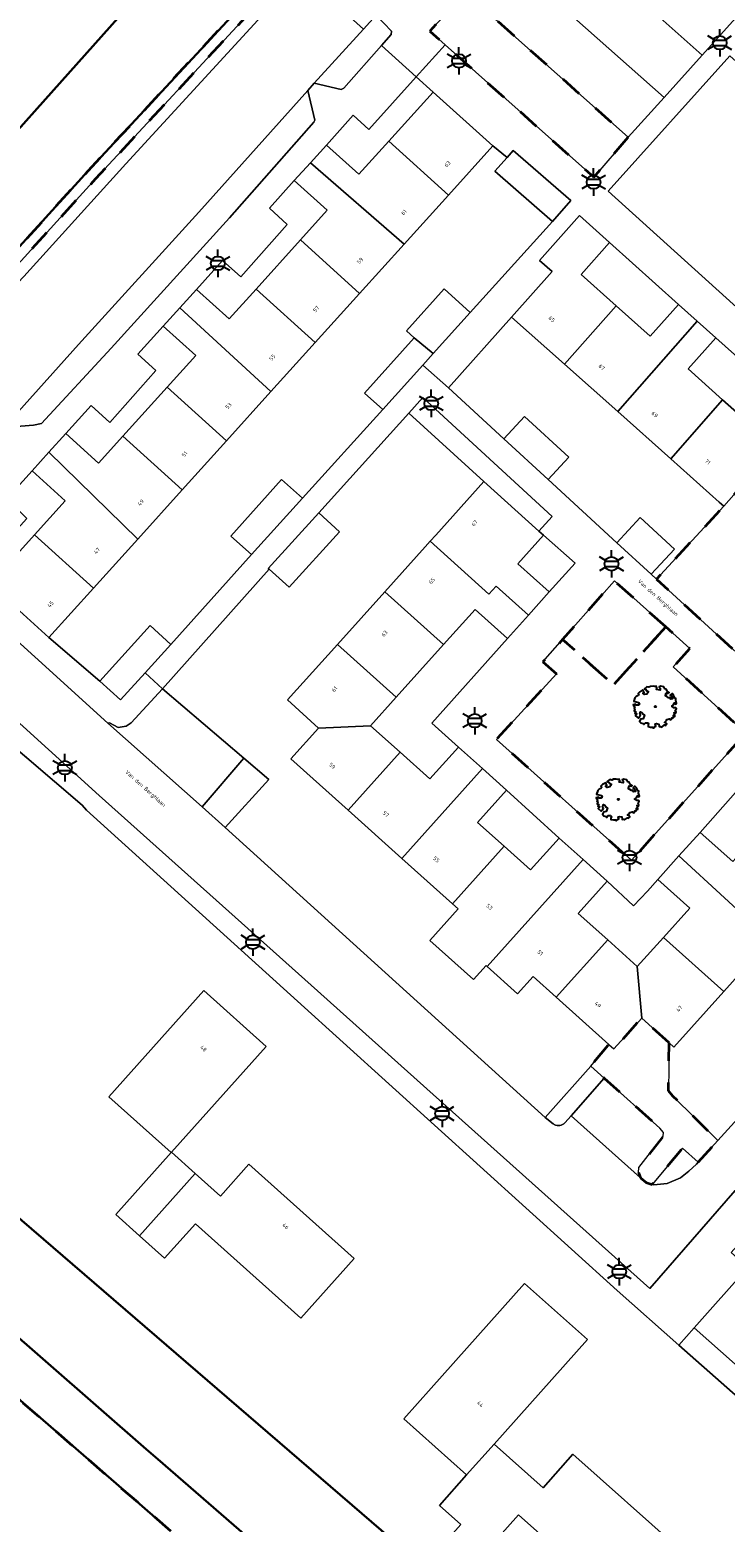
# Model space of a CAD drawing. Extents: x 105780 to 185197, y 477999 to 525027.
# Tile 218 of 256: x 108514 to 108578, y 479483 to 479620. Entities that reach past the tile are written whole.
import ezdxf
from ezdxf.enums import TextEntityAlignment as Align

# ---------------------------------------------------------------- set-up
doc = ezdxf.new("R2010")
doc.units = 0
doc.linetypes.add('XX-HIDDEN', pattern=[4, 2, -2])
for name, color, linetype, lineweight in [('B-GV-GR-BOOM-S', 252, 'Continuous', 25), ('B-GV-GR-HAAG_01-G', 252, 'GR-HAAG1', 13), ('B-GV-GR-MATERIAALGRENS-G', 252, 'XX-HIDDEN', 35), ('B-RO-IE-MEUBILAIR_WEGMEUBILAIR-S', 252, 'Continuous', 25), ('B-WE-GW-WATERGANG_SLOOT_INSTEEK-G', 252, 'Continuous', 30), ('B-XX-KG-KADASTRAAL_BEBOUWING-G', 252, 'Continuous', 20), ('B1-WE-OG-BEBOUWING-T18', 7, 'Continuous', 18), ('B1-WE-OG-TERREIN_ERF-GV', 252, 'Continuous', 18), ('B1-WE-OG-TOPOGRAFIE-T18', 10, 'Continuous', 18), ('B1-WE-VH-VERHARDING_ASFALT-GV', 252, 'Continuous', 18), ('B1-WE-VH-VERHARDING_BETONSTRAATSTEEN-GV', 252, 'Continuous', 18), ('B1-WE-VH-VERHARDING_TEGEL-GV', 252, 'Continuous', 18)]:
    doc.layers.add(name, color=color, linetype=linetype, lineweight=lineweight)
doc.styles.add('NLCS-ISO', font='NLCS-ISO.ttf')
doc.styles.add('NLCS-ISO-M200-T18', font='NLCS-ISO.ttf', dxfattribs={"height": 0.36})
doc.linetypes.add('GR-HAAG1', pattern='A,6,[176,NLCS.shx,S=0.125,R=0,X=0,Y=0],-2', length=8)

# ---------------------------------------------------------------- blocks, each defined once
blk = doc.blocks.new('B-SIE-WEG_LICHTMAST-SO')
at = {"ltscale": 0.1}
for p, q in [((-1.1, 0.63), (-2.19, 1.27)), ((0, 1.27), (0, 2.53)), ((1.1, 0.63), (2.19, 1.27)), ((-1.1, -0.63), (-2.19, -1.27)), ((0, -1.27), (0, -2.53)), ((1.1, -0.63), (2.19, -1.27))]:
    blk.add_line(p, q, dxfattribs=at)
at = {"flags": 128}
for points in [[(-1.16, 0.5), (1.16, 0.5)], [(-1.16, -0.5), (1.16, -0.5)]]:
    blk.add_lwpolyline(points, dxfattribs=at)
at = {"ltscale": 0.1}
blk.add_circle((0, 0), 1.27, dxfattribs=at)
at = {"style": 'NLCS-ISO'}
blk.add_attdef('TYPE', text='', height=1.8, dxfattribs=at).set_placement((0, 2.53), align=Align.BOTTOM_CENTER)
blk = doc.blocks.new('B-SGR-BOOM_06')
at = {"linetype": 'Continuous', "flags": 128}
blk.add_lwpolyline([(1.08, 1.41), (1.01, 1.58), (0.88, 1.63), (0.78, 1.81), (0.51, 1.88), (0.34, 1.81), (0.44, 1.71), (0.43, 1.52), (0.09, 1.59), (0.14, 1.73), (0.07, 1.88), (-0.06, 1.84), (-0.19, 1.88), (-0.46, 1.86), (-0.6, 1.79), (-0.78, 1.83), (-1.02, 1.64), (-0.85, 1.56), (-0.8, 1.46), (-0.63, 1.37), (-0.8, 1.16), (-1.02, 1.11), (-1.17, 1.24), (-1.05, 1.29), (-1.15, 1.54), (-1.45, 1.37), (-1.6, 1.21), (-1.52, 1.14), (-1.6, 1.01), (-1.77, 0.94), (-1.89, 0.82), (-2, 0.49), (-1.55, 0.37), (-1.48, 0.22), (-1.6, 0.12), (-1.8, 0.12), (-1.84, 0.22), (-2.04, 0.15), (-1.9, -0.07), (-1.97, -0.15), (-1.89, -0.22), (-1.95, -0.4), (-1.81, -0.47), (-1.89, -0.62), (-1.77, -0.64), (-1.72, -0.68), (-1.85, -0.84), (-1.57, -1.07), (-1.47, -0.97), (-1.38, -0.79), (-1.45, -0.7), (-1.37, -0.47), (-1.25, -0.54), (-1.12, -0.7), (-1, -0.8), (-1.12, -1.12), (-1.37, -1.17), (-1.47, -1.36), (-1.33, -1.51), (-1.13, -1.56), (-1.11, -1.61), (-1.08, -1.66), (-0.93, -1.49), (-0.73, -1.49), (-0.63, -1.56), (-0.68, -1.71), (-0.68, -1.84), (-0.46, -1.89), (-0.24, -1.88), (-0.19, -1.98), (-0.09, -1.86), (0.04, -1.79), (-0.02, -1.6), (0.11, -1.56), (0.31, -1.61), (0.34, -1.84), (0.46, -1.83), (0.58, -1.89), (0.83, -1.69), (0.95, -1.74), (0.93, -1.66), (1.06, -1.59), (0.96, -1.49), (0.85, -1.46), (1.03, -1.29), (1.05, -1.19), (1.26, -1.14), (1.42, -1.22), (1.51, -1.12), (1.51, -1.05), (1.65, -1.05), (1.65, -0.95), (1.78, -0.91), (1.78, -0.82), (1.63, -0.82), (1.82, -0.64), (1.7, -0.57), (1.85, -0.62), (1.9, -0.5), (1.82, -0.37), (1.93, -0.18), (1.87, -0.1), (1.7, -0.1), (1.5, 0.03), (1.63, 0.12), (1.75, 0.34), (1.82, 0.24), (1.95, 0.29), (1.87, 0.57), (1.88, 0.75), (1.8, 0.79), (1.67, 1.06), (1.53, 1.21), (1.35, 1.04), (1.47, 0.97), (1.57, 0.72), (1.41, 0.69), (1.33, 0.85), (1.2, 0.82), (1.06, 0.92), (0.9, 1.01), (0.98, 1.07), (0.93, 1.17), (1.01, 1.27), (1.15, 1.22), (1.26, 1.29)], close=True, dxfattribs=at)
blk.add_circle((0, 0), 0.06)
at = {"style": 'NLCS-ISO'}
blk.add_attdef('SOORT', text='', height=0.3, dxfattribs=at).set_placement((0, -0.36), align=Align.TOP_CENTER)

msp = doc.modelspace()

# ---------------------------------------------------------------- linework, layer by layer
at = {"layer": 'B-GV-GR-HAAG_01-G', "flags": 128}
msp.add_lwpolyline([(108549.305, 479584.807), (108556.22, 479578.487), (108561.292, 479573.928), (108562.513, 479575.28), (108550.606, 479586.248)], close=True, dxfattribs=at)
at = {"layer": 'B-GV-GR-MATERIAALGRENS-G', "flags": 128}
for points in [[(108598.303, 479692.723), (108605.861, 479701.238), (108605.63, 479703.053), (108604.682, 479702.582), (108604.811, 479701.567), (108600.415, 479696.684), (108599.851, 479696.058), (108597.685, 479693.653), (108595.497, 479691.224), (108592.123, 479687.44), (108552.939, 479643.49), (108551.687, 479644.514), (108533.72, 479624.677), (108534.953, 479623.548), (108519.728, 479607.091), (108506.237, 479592.248), (108505.706, 479591.823), (108505.239, 479591.611), (108503.971, 479591.372), (108503.007, 479591.389), (108501.856, 479591.582), (108501.477, 479591.732), (108494.675, 479599.95), (108493.488, 479599.826), (108496.057, 479596.796), (108501.296, 479590.621), (108505.252, 479590.519), (108506.242, 479590.968), (108506.99, 479591.59), (108520.465, 479606.415), (108535.047, 479622.15), (108536.37, 479623.607), (108535.13, 479624.744), (108551.791, 479643.138), (108553.047, 479642.109)], [(108554.543, 479623.562), (108551.238, 479620.018), (108552.675, 479618.737), (108566.359, 479606.539), (108569.525, 479610.234)], [(108583.584, 479576.199), (108580.647, 479578.818), (108578.334, 479576.226), (108572.148, 479569.494), (108582.818, 479559.69), (108589.601, 479567.258), (108589.334, 479567.497), (108586.833, 479569.726)], [(108572.993, 479565.095), (108568.267, 479569.335), (108563.491, 479563.94), (108568.183, 479559.736)], [(108572.993, 479565.095), (108568.183, 479559.736), (108563.491, 479563.94), (108561.671, 479561.884), (108562.91, 479560.752), (108557.393, 479554.718), (108569.836, 479543.571), (108580.359, 479555.296), (108573.691, 479561.401), (108575.226, 479563.092)], [(108527.379, 479481.745), (108522.336, 479486.118), (108499.823, 479505.64), (108493.684, 479511.195), (108478.885, 479524.587), (108478.718, 479523.951), (108477.647, 479522.618), (108476.253, 479522.256), (108475.244, 479522.325), (108473.782, 479522.886), (108471.048, 479523.721), (108468.359, 479524.308), (108467.06, 479524.784), (108466.319, 479525.386), (108466.101, 479526.175), (108468.569, 479528.939), (108472.723, 479532.992), (108475.268, 479535.789), (108476.124, 479536.469), (108477.438, 479537.14), (108477.577, 479537.128), (108480.03, 479539.837), (108478.742, 479540.996), (108467.343, 479528.629), (108462.695, 479523.362), (108463.691, 479520.362), (108465.822, 479518.442), (108464.343, 479516.802), (108479.572, 479503.213), (108497.093, 479488.207), (108499.212, 479490.601), (108502.179, 479487.974), (108500.06, 479485.58), (108508.528, 479477.677), (108514.696, 479472.415), (108516.631, 479470.591), (108519.097, 479467.988), (108521.513, 479465.205), (108525.985, 479458.999), (108528.132, 479455.631), (108531.643, 479450.951), (108531.996, 479450.553), (108532.931, 479451.383), (108534.525, 479449.587), (108538.137, 479446.086), (108541.986, 479442.547), (108541.152, 479441.64), (108555.966, 479428.495), (108560.887, 479433.844), (108562.104, 479432.809), (108566.374, 479437.622), (108563.197, 479439.544), (108562.008, 479440.607), (108556.639, 479434.806), (108555.846, 479434.221), (108554.74, 479433.705), (108553.336, 479433.717), (108551.417, 479434.835), (108547.771, 479437.992), (108547.366, 479439.216), (108547.387, 479440.359), (108547.616, 479441.625), (108551.641, 479449.872), (108552.08, 479450.346), (108555.369, 479447.551), (108557.607, 479450.035), (108554.412, 479452.932), (108554.851, 479453.405), (108556.076, 479454.66), (108556.357, 479455.437), (108556.363, 479456.123), (108556.218, 479456.917), (108555.264, 479457.99), (108552.303, 479460.732), (108550.197, 479462.507), (108549.735, 479460.471), (108549.931, 479458.749), (108549.841, 479456.853), (108549.108, 479455.111), (108547.944, 479453.109), (108545.961, 479450.765), (108543.018, 479447.519), (108541.78, 479446.591), (108539.566, 479447.322), (108536.287, 479449.856), (108533.502, 479452.279), (108531.217, 479454.427), (108530.157, 479456.541), (108530.568, 479459.461), (108530.473, 479461.938), (108528.822, 479465.008), (108524.728, 479471.378), (108523.69, 479473.754), (108523.237, 479476.217), (108524.606, 479478.406)], [(108573.303, 479526.76), (108570.775, 479529.032), (108568.218, 479526.186), (108567.752, 479526.605), (108566.082, 479524.604), (108567.322, 479523.492), (108572.452, 479518.891), (108572.777, 479518.496), (108572.758, 479518.136), (108570.502, 479515.259), (108570.471, 479514.785), (108570.67, 479514.287), (108571.192, 479513.866), (108571.743, 479513.698), (108574.539, 479517.034), (108575.982, 479515.75), (108577.786, 479517.745), (108573.661, 479521.826), (108573.235, 479522.316)]]:
    msp.add_lwpolyline(points, close=True, dxfattribs=at)
at = {"layer": 'B-WE-GW-WATERGANG_SLOOT_INSTEEK-G', "flags": 128}
for points in [[(108578.077, 479695.621), (108572.599, 479690.252), (108553.3, 479671.735), (108547.447, 479667.146), (108538.806, 479660.199), (108523.392, 479647.432), (108509.293, 479635.306), (108496.823, 479623.539), (108486.708, 479614.901), (108495.244, 479605.266), (108497.281, 479602.966), (108502.121, 479600.726), (108503.509, 479600.915), (108504.72, 479601.439), (108505.333, 479601.992), (108523.507, 479622.347), (108544.226, 479645.218), (108563.401, 479666.493), (108586.787, 479692.202)], [(108559.788, 479459.174), (108526.184, 479488.355), (108525.099, 479489.303), (108497.989, 479512.991), (108496.495, 479514.301), (108479.295, 479529.393), (108479.51, 479528.003), (108478.885, 479524.587), (108493.684, 479511.195), (108499.823, 479505.64), (108522.336, 479486.118), (108527.379, 479481.745)]]:
    msp.add_lwpolyline(points, dxfattribs=at)
for points in [[(108551.687, 479644.514), (108552.939, 479643.49), (108592.123, 479687.44), (108586.787, 479692.202), (108563.401, 479666.493), (108544.226, 479645.218), (108523.507, 479622.347), (108505.333, 479601.992), (108504.72, 479601.439), (108503.509, 479600.915), (108502.121, 479600.726), (108494.675, 479599.95), (108501.477, 479591.732), (108501.856, 479591.582), (108503.007, 479591.389), (108503.971, 479591.372), (108505.239, 479591.611), (108505.706, 479591.823), (108506.237, 479592.248), (108519.728, 479607.091), (108534.953, 479623.548), (108533.72, 479624.677)], [(108490.056, 479531.353), (108483.464, 479537.261), (108483.066, 479537.349), (108482.927, 479537.233), (108482.376, 479536.775), (108480.009, 479534.16), (108477.6, 479531.493), (108477.491, 479531.204), (108477.667, 479530.868), (108478.728, 479529.891), (108479.295, 479529.393), (108496.495, 479514.301), (108497.989, 479512.991), (108525.099, 479489.303), (108526.184, 479488.355), (108559.788, 479459.174), (108565.342, 479465.356), (108552.552, 479476.847), (108509.831, 479513.63)]]:
    msp.add_lwpolyline(points, close=True, dxfattribs=at)
at = {"layer": 'B-XX-KG-KADASTRAAL_BEBOUWING-G', "flags": 128}
for points in [[(108551.554, 479614.389), (108547.464, 479609.859), (108552.963, 479604.894), (108557.053, 479609.423)], [(108547.464, 479609.859), (108544.711, 479606.811), (108541.718, 479609.513), (108540.238, 479607.874), (108548.872, 479600.364), (108552.963, 479604.894)], [(108558.364, 479608.362), (108557.253, 479607.087), (108562.57, 479602.453), (108564.257, 479604.387), (108558.939, 479609.022)], [(108540.238, 479607.874), (108538.757, 479606.235), (108541.793, 479603.493), (108539.326, 479600.761), (108544.782, 479595.835), (108548.872, 479600.364)], [(108567.822, 479600.521), (108565.038, 479603.004), (108561.358, 479598.879), (108562.523, 479597.84), (108558.792, 479593.658), (108563.677, 479589.3), (108568.422, 479594.696), (108565.194, 479597.575)], [(108539.326, 479600.761), (108535.235, 479596.232), (108540.691, 479591.305), (108544.782, 479595.835)], [(108535.235, 479596.232), (108532.752, 479593.482), (108529.741, 479596.201), (108528.211, 479594.507), (108536.601, 479586.776), (108540.691, 479591.305)], [(108554.978, 479594.061), (108552.565, 479596.24), (108549.086, 479592.386), (108549.82, 479591.723), (108551.563, 479590.28)], [(108528.211, 479594.507), (108526.68, 479592.812), (108529.671, 479590.112), (108527.033, 479587.192), (108532.511, 479582.246), (108536.601, 479586.776)], [(108575.895, 479593.282), (108574.174, 479594.817), (108571.565, 479591.892), (108568.422, 479594.696), (108563.677, 479589.3), (108568.563, 479584.942)], [(108577.616, 479591.746), (108575.895, 479593.282), (108568.563, 479584.942), (108573.448, 479580.584), (108578.235, 479586.028), (108575.05, 479588.869)], [(108550.613, 479589.227), (108551.563, 479590.28), (108549.82, 479591.723), (108545.23, 479586.641), (108546.909, 479585.125)], [(108527.033, 479587.192), (108522.943, 479582.662), (108528.42, 479577.717), (108532.511, 479582.246)], [(108580.552, 479583.961), (108578.235, 479586.028), (108573.448, 479580.584), (108577.915, 479576.599), (108578.334, 479576.226), (108580.647, 479578.818)], [(108558.074, 479582.428), (108562.16, 479578.673), (108564.055, 479580.734), (108559.968, 479584.49)], [(108522.943, 479582.662), (108520.71, 479580.19), (108517.699, 479582.909), (108516.149, 479581.192), (108524.33, 479573.187), (108528.42, 479577.717)], [(108516.149, 479581.192), (108514.598, 479579.475), (108517.649, 479576.719), (108514.802, 479573.567), (108520.239, 479568.658), (108524.33, 479573.187)], [(108539.51, 479576.948), (108537.574, 479578.677), (108532.92, 479573.464), (108534.811, 479571.775)], [(108561.719, 479573.545), (108561.292, 479573.928), (108556.22, 479578.487), (108551.794, 479573.561), (108551.278, 479572.987), (108556.699, 479568.116), (108557.357, 479568.847), (108560.337, 479566.17), (108562.261, 479568.311), (108559.359, 479570.919)], [(108541.011, 479575.618), (108536.344, 479570.479), (108536.43, 479570.402), (108538.286, 479568.742), (108542.937, 479573.864)], [(108568.493, 479572.854), (108571.659, 479569.944), (108573.79, 479572.264), (108570.624, 479575.173)], [(108514.802, 479573.567), (108510.712, 479569.037), (108516.149, 479564.128), (108520.239, 479568.658)], [(108551.278, 479572.987), (108550.818, 479572.475), (108547.099, 479568.336), (108552.519, 479563.465), (108555.432, 479566.706), (108558.413, 479564.028), (108560.337, 479566.17), (108557.357, 479568.847), (108556.699, 479568.116)], [(108547.099, 479568.336), (108542.731, 479563.475), (108548.151, 479558.604), (108552.519, 479563.465)], [(108527.387, 479563.461), (108525.463, 479565.208), (108520.827, 479560.101), (108522.751, 479558.354), (108525.02, 479560.853)], [(108542.731, 479563.475), (108538.127, 479558.352), (108541.002, 479555.768), (108545.797, 479555.985), (108548.151, 479558.604)], [(108548.525, 479553.533), (108545.797, 479555.985), (108541.002, 479555.768), (108538.454, 479552.933), (108543.727, 479548.194)], [(108556.107, 479552.022), (108553.89, 479554.014), (108551.253, 479551.081), (108548.525, 479553.533), (108543.727, 479548.194), (108548.673, 479543.75)], [(108558.324, 479550.03), (108556.107, 479552.022), (108548.673, 479543.75), (108553.329, 479539.566), (108558.097, 479544.872), (108555.658, 479547.064)], [(108581.389, 479545.931), (108579.164, 479543.455), (108576.166, 479546.149), (108574.211, 479543.974), (108582.623, 479536.236), (108586.823, 479540.91)], [(108565.382, 479543.636), (108563.176, 479545.618), (108560.536, 479542.68), (108558.097, 479544.872), (108553.329, 479539.566), (108553.863, 479539.086), (108551.256, 479536.185), (108555.272, 479532.576), (108556.442, 479533.878), (108556.536, 479533.793)], [(108567.587, 479541.654), (108565.382, 479543.636), (108556.536, 479533.793), (108559.343, 479531.271), (108560.78, 479532.87), (108562.907, 479530.959), (108567.646, 479536.233), (108564.917, 479538.684)], [(108574.211, 479543.974), (108572.256, 479541.798), (108575.2, 479539.152), (108572.787, 479536.467), (108578.343, 479531.474), (108582.623, 479536.236)], [(108570.374, 479533.781), (108567.646, 479536.233), (108562.907, 479530.959), (108567.752, 479526.605), (108568.218, 479526.186), (108570.775, 479529.032)], [(108578.343, 479531.474), (108572.787, 479536.467), (108570.374, 479533.781), (108570.775, 479529.032), (108573.303, 479526.76), (108573.748, 479526.36)], [(108536.174, 479526.403), (108530.417, 479531.558), (108521.658, 479521.775), (108527.401, 479516.633), (108527.447, 479516.654)], [(108529.637, 479514.693), (108527.447, 479516.654), (108527.401, 479516.633), (108522.296, 479510.931), (108524.504, 479508.954)], [(108534.581, 479515.549), (108531.956, 479512.617), (108529.637, 479514.693), (108524.504, 479508.954), (108526.802, 479506.897), (108529.646, 479510.073), (108539.369, 479501.368), (108544.286, 479506.86)], [(108551.376, 479494.919), (108548.845, 479492.08), (108554.643, 479486.911), (108557.174, 479489.751), (108565.776, 479499.401), (108559.978, 479504.569)], [(108557.174, 479489.751), (108554.643, 479486.911), (108552.134, 479484.096), (108554.103, 479482.341), (108552.146, 479480.146), (108554.655, 479477.91), (108556.612, 479480.105), (108559.414, 479483.249), (108569.233, 479474.497), (108574.219, 479480.09), (108564.43, 479488.815), (108561.682, 479485.733)]]:
    msp.add_lwpolyline(points, close=True, dxfattribs=at)
at = {"layer": 'B1-WE-OG-TERREIN_ERF-GV', "flags": 128}
for points in [[(108551.554, 479614.389), (108550.006, 479615.787), (108545.616, 479610.934), (108544.196, 479612.256), (108541.718, 479609.513), (108544.711, 479606.811), (108547.464, 479609.859)], [(108562.57, 479602.453), (108557.253, 479607.087), (108558.364, 479608.362), (108557.053, 479609.423), (108552.963, 479604.894), (108548.872, 479600.364), (108544.782, 479595.835), (108540.691, 479591.305), (108536.601, 479586.776), (108532.511, 479582.246), (108528.42, 479577.717), (108524.33, 479573.187), (108520.239, 479568.658), (108516.149, 479564.128), (108520.827, 479560.101), (108525.463, 479565.208), (108527.387, 479563.461), (108534.811, 479571.775), (108532.92, 479573.464), (108537.574, 479578.677), (108539.51, 479576.948), (108546.909, 479585.125), (108545.23, 479586.641), (108549.82, 479591.723), (108549.086, 479592.386), (108552.565, 479596.24), (108554.978, 479594.061)], [(108539.326, 479600.761), (108541.793, 479603.493), (108538.757, 479606.235), (108536.47, 479603.69), (108538.113, 479602.197), (108533.83, 479597.367), (108532.142, 479598.873), (108529.741, 479596.201), (108532.752, 479593.482), (108535.235, 479596.232)], [(108567.822, 479600.521), (108565.194, 479597.575), (108568.422, 479594.696), (108571.565, 479591.892), (108574.174, 479594.817)], [(108529.671, 479590.112), (108526.68, 479592.812), (108524.336, 479590.227), (108525.992, 479588.721), (108521.769, 479583.926), (108520.043, 479585.494), (108517.699, 479582.909), (108520.71, 479580.19), (108522.943, 479582.662), (108527.033, 479587.192)], [(108573.448, 479580.584), (108568.563, 479584.942), (108563.677, 479589.3), (108558.792, 479593.658), (108552.963, 479587.124), (108558.074, 479582.428), (108559.968, 479584.49), (108564.055, 479580.734), (108562.16, 479578.673), (108568.493, 479572.854), (108570.624, 479575.173), (108573.79, 479572.264), (108571.659, 479569.944), (108572.148, 479569.494), (108578.334, 479576.226), (108577.915, 479576.599)], [(108585.296, 479589.279), (108582.37, 479591.89), (108580.192, 479589.448), (108577.616, 479591.746), (108575.05, 479588.869), (108578.235, 479586.028), (108580.552, 479583.961), (108582.437, 479586.074)], [(108556.22, 479578.487), (108549.305, 479584.807), (108541.011, 479575.618), (108542.937, 479573.864), (108538.286, 479568.742), (108536.43, 479570.402), (108526.616, 479559.372), (108534.098, 479552.994), (108536.402, 479551.03), (108532.378, 479546.585), (108561.89, 479519.875), (108566.082, 479524.604), (108567.752, 479526.605), (108562.907, 479530.959), (108560.78, 479532.87), (108559.343, 479531.271), (108556.536, 479533.793), (108556.442, 479533.878), (108555.272, 479532.576), (108551.256, 479536.185), (108553.863, 479539.086), (108553.329, 479539.566), (108548.673, 479543.75), (108543.727, 479548.194), (108538.454, 479552.933), (108541.002, 479555.768), (108538.127, 479558.352), (108542.731, 479563.475), (108547.099, 479568.336), (108550.818, 479572.475), (108551.278, 479572.987), (108551.794, 479573.561)], [(108514.598, 479579.475), (108512.298, 479576.928), (108514.115, 479575.087), (108509.571, 479570.067), (108510.712, 479569.037), (108514.802, 479573.567), (108517.649, 479576.719)], [(108564.654, 479570.974), (108561.719, 479573.545), (108559.359, 479570.919), (108562.261, 479568.311)], [(108558.413, 479564.028), (108555.432, 479566.706), (108552.519, 479563.465), (108548.151, 479558.604), (108545.797, 479555.985), (108548.525, 479553.533), (108551.253, 479551.081), (108553.89, 479554.014), (108551.435, 479556.22)], [(108607.278, 479550.151), (108606.829, 479550.573), (108605.215, 479548.83), (108600.196, 479553.354), (108601.453, 479554.737), (108600.204, 479555.801), (108595.373, 479550.425), (108591.17, 479545.748), (108586.823, 479540.91), (108582.623, 479536.236), (108578.343, 479531.474), (108573.748, 479526.36), (108573.303, 479526.76), (108573.235, 479522.316), (108573.661, 479521.826), (108577.786, 479517.745)], [(108583.613, 479548.406), (108580.575, 479551.135), (108576.166, 479546.149), (108579.164, 479543.455), (108581.389, 479545.931)], [(108558.324, 479550.03), (108555.658, 479547.064), (108558.097, 479544.872), (108560.536, 479542.68), (108563.176, 479545.618)], [(108575.2, 479539.152), (108572.256, 479541.798), (108571.317, 479540.735), (108570.008, 479539.38), (108567.587, 479541.654), (108564.917, 479538.684), (108567.646, 479536.233), (108570.374, 479533.781), (108572.787, 479536.467)], [(108530.417, 479531.558), (108536.174, 479526.403), (108527.447, 479516.654), (108529.637, 479514.693), (108531.956, 479512.617), (108534.581, 479515.549), (108544.286, 479506.86), (108539.369, 479501.368), (108529.646, 479510.073), (108526.802, 479506.897), (108524.504, 479508.954), (108522.296, 479510.931), (108527.401, 479516.633), (108521.658, 479521.775)], [(108551.376, 479494.919), (108559.978, 479504.569), (108565.776, 479499.401), (108557.174, 479489.751), (108561.682, 479485.733), (108564.43, 479488.815), (108574.219, 479480.09), (108569.233, 479474.497), (108559.414, 479483.249), (108556.612, 479480.105), (108554.655, 479477.91), (108552.146, 479480.146), (108554.103, 479482.341), (108552.134, 479484.096), (108554.643, 479486.911), (108548.845, 479492.08)]]:
    msp.add_lwpolyline(points, close=True, dxfattribs=at)
msp.add_lwpolyline([(108573.526, 479466.879), (108589.824, 479485.092), (108587.172, 479487.433), (108586.422, 479488.095), (108574.195, 479498.887), (108568.505, 479503.908), (108539.05, 479530.588), (108519.622, 479548.186), (108519.212, 479548.659), (108508.753, 479557.58), (108502.184, 479563.79), (108501.021, 479564.353), (108499.481, 479564.36), (108498.102, 479564.015), (108497.436, 479563.568), (108481.009, 479545.058), (108492.996, 479534.628), (108490.056, 479531.353), (108509.831, 479513.63), (108552.552, 479476.847)], dxfattribs=at)
at = {"layer": 'B1-WE-VH-VERHARDING_ASFALT-GV', "flags": 128}
msp.add_lwpolyline([(108512.033, 479583.46), (108518.863, 479591.131), (108529.974, 479603.308), (108539.992, 479614.527), (108540.602, 479615.203), (108545.125, 479620.198), (108539.37, 479625.408), (108537.109, 479622.938), (108523.232, 479607.781), (108513.827, 479597.382)], dxfattribs=at)
at = {"layer": 'B1-WE-VH-VERHARDING_BETONSTRAATSTEEN-GV', "flags": 128}
for points in [[(108561.147, 479631.333), (108576.358, 479617.802), (108579.464, 479621.242), (108566.187, 479633.178)], [(108557.279, 479627.734), (108572.833, 479613.898), (108576.358, 479617.802), (108561.147, 479631.333)], [(108557.213, 479626.444), (108554.543, 479623.562), (108569.525, 479610.234), (108572.833, 479613.898), (108557.279, 479627.734)], [(108532.378, 479546.585), (108530.265, 479548.497), (108521.577, 479556.23), (108508.086, 479568.441), (108504.401, 479564.387), (108520.761, 479549.553), (108540.312, 479532.053), (108554.822, 479519.066), (108571.533, 479504.087), (108579.387, 479513.12), (108604.226, 479541.224), (108612.486, 479550.548)], [(108607.95, 479550.89), (108607.278, 479550.151), (108577.786, 479517.745), (108575.982, 479515.75), (108575.826, 479515.577), (108575.133, 479514.931), (108574.357, 479514.297), (108573.121, 479513.777), (108571.902, 479513.649), (108571.743, 479513.698), (108571.192, 479513.866), (108570.67, 479514.287), (108564.267, 479520.03), (108563.685, 479519.37)], [(108562.617, 479519.281), (108561.89, 479519.875), (108532.378, 479546.585)]]:
    msp.add_lwpolyline(points, dxfattribs=at)
for points in [[(108546.8, 479618.682), (108547.697, 479619.693), (108547.727, 479619.993), (108546.29, 479621.485), (108545.125, 479620.198), (108540.602, 479615.203), (108543.065, 479614.639), (108543.311, 479614.747)], [(108567.672, 479605.259), (108580.146, 479593.981), (108591.479, 479606.506), (108578.911, 479617.738)], [(108532.784, 479602.791), (108540.566, 479611.606), (108540.649, 479611.799), (108539.992, 479614.527), (108529.974, 479603.308), (108518.863, 479591.131), (108512.033, 479583.46), (108514.727, 479583.7), (108515.474, 479583.837), (108521.884, 479590.783)], [(108526.616, 479559.372), (108523.72, 479556.24), (108523.258, 479555.945), (108522.512, 479555.818), (108521.713, 479556.245), (108521.577, 479556.23), (108530.265, 479548.497), (108534.098, 479552.994)], [(108572.777, 479518.496), (108572.452, 479518.891), (108567.322, 479523.492), (108564.267, 479520.03), (108570.67, 479514.287), (108570.471, 479514.785), (108570.502, 479515.259), (108572.758, 479518.136)], [(108584.298, 479502.709), (108583.019, 479503.832), (108580.558, 479506.034), (108575.617, 479500.484), (108579.393, 479497.121), (108584.102, 479502.486)]]:
    msp.add_lwpolyline(points, close=True, dxfattribs=at)
at = {"layer": 'B1-WE-VH-VERHARDING_BETONSTRAATSTEEN-GV'}
for points in [[(108562.722, 479519.214, -0.0467965), (108562.617, 479519.281)], [(108563.685, 479519.37, -0.3394072), (108562.722, 479519.214)]]:
    msp.add_lwpolyline(points, format="xyb", dxfattribs=at)
at = {"layer": 'B1-WE-VH-VERHARDING_TEGEL-GV', "flags": 128}
for points in [[(108523.232, 479607.781), (108537.109, 479622.938), (108536.37, 479623.607), (108535.047, 479622.15), (108520.465, 479606.415), (108506.99, 479591.59), (108506.242, 479590.968), (108506.785, 479590.349), (108506.959, 479590.148), (108513.827, 479597.382)], [(108580.146, 479593.981), (108567.672, 479605.259), (108578.911, 479617.738), (108591.479, 479606.506)], [(108516.149, 479564.128), (108510.712, 479569.037), (108509.571, 479570.067), (108508.086, 479568.441), (108521.577, 479556.23), (108521.713, 479556.245), (108522.512, 479555.818), (108523.258, 479555.945), (108523.72, 479556.24), (108526.616, 479559.372), (108525.02, 479560.853), (108522.751, 479558.354), (108520.827, 479560.101)], [(108562.91, 479560.752), (108561.671, 479561.884), (108563.491, 479563.94), (108568.267, 479569.335), (108572.993, 479565.095), (108575.226, 479563.092), (108573.691, 479561.401), (108580.359, 479555.296), (108569.836, 479543.571), (108557.393, 479554.718)], [(108534.098, 479552.994), (108530.265, 479548.497), (108532.378, 479546.585), (108536.402, 479551.03)], [(108575.982, 479515.75), (108574.539, 479517.034), (108571.743, 479513.698), (108571.902, 479513.649), (108573.121, 479513.777), (108574.357, 479514.297), (108575.133, 479514.931), (108575.826, 479515.577)]]:
    msp.add_lwpolyline(points, close=True, dxfattribs=at)
for points in [[(108546.29, 479621.485), (108547.727, 479619.993), (108547.697, 479619.693), (108546.8, 479618.682), (108550.006, 479615.787), (108552.675, 479618.737), (108551.238, 479620.018), (108554.543, 479623.562)], [(108579.464, 479621.242), (108576.358, 479617.802), (108572.833, 479613.898), (108569.525, 479610.234), (108566.359, 479606.539), (108552.675, 479618.737), (108550.006, 479615.787), (108551.554, 479614.389), (108557.053, 479609.423), (108558.364, 479608.362), (108558.939, 479609.022), (108564.257, 479604.387), (108562.57, 479602.453), (108554.978, 479594.061), (108551.563, 479590.28), (108550.613, 479589.227), (108552.963, 479587.124), (108558.792, 479593.658), (108562.523, 479597.84), (108561.358, 479598.879), (108565.038, 479603.004), (108567.822, 479600.521), (108574.174, 479594.817), (108575.895, 479593.282), (108577.616, 479591.746), (108580.192, 479589.448)], [(108512.298, 479576.928), (108514.598, 479579.475), (108516.149, 479581.192), (108517.699, 479582.909), (108520.043, 479585.494), (108521.769, 479583.926), (108525.992, 479588.721), (108524.336, 479590.227), (108526.68, 479592.812), (108528.211, 479594.507), (108529.741, 479596.201), (108532.142, 479598.873), (108533.83, 479597.367), (108538.113, 479602.197), (108536.47, 479603.69), (108538.757, 479606.235), (108540.238, 479607.874), (108541.718, 479609.513), (108544.196, 479612.256), (108545.616, 479610.934), (108550.006, 479615.787), (108546.8, 479618.682), (108543.311, 479614.747), (108543.065, 479614.639), (108540.602, 479615.203), (108539.992, 479614.527), (108540.649, 479611.799), (108540.566, 479611.606), (108532.784, 479602.791), (108521.884, 479590.783), (108515.474, 479583.837), (108514.727, 479583.7), (108512.033, 479583.46)], [(108582.818, 479559.69), (108572.148, 479569.494), (108571.659, 479569.944), (108568.493, 479572.854), (108562.16, 479578.673), (108558.074, 479582.428), (108552.963, 479587.124), (108550.613, 479589.227), (108546.909, 479585.125), (108539.51, 479576.948), (108534.811, 479571.775), (108527.387, 479563.461), (108525.02, 479560.853), (108526.616, 479559.372), (108536.43, 479570.402), (108536.344, 479570.479), (108541.011, 479575.618), (108549.305, 479584.807)], [(108549.305, 479584.807), (108550.606, 479586.248), (108562.513, 479575.28), (108561.292, 479573.928), (108561.719, 479573.545), (108564.654, 479570.974), (108562.261, 479568.311), (108560.337, 479566.17), (108558.413, 479564.028), (108551.435, 479556.22), (108553.89, 479554.014), (108556.107, 479552.022), (108558.324, 479550.03), (108563.176, 479545.618), (108565.382, 479543.636), (108567.587, 479541.654), (108570.008, 479539.38), (108571.317, 479540.735), (108572.256, 479541.798), (108574.211, 479543.974), (108576.166, 479546.149), (108580.575, 479551.135)], [(108612.486, 479550.548), (108604.226, 479541.224), (108604.459, 479538.744), (108581.952, 479513.27), (108579.387, 479513.12), (108571.533, 479504.087), (108554.822, 479519.066), (108540.312, 479532.053), (108520.761, 479549.553), (108504.401, 479564.387)], [(108508.753, 479557.58), (108519.212, 479548.659), (108519.622, 479548.186), (108539.05, 479530.588), (108568.505, 479503.908), (108574.195, 479498.887), (108575.617, 479500.484), (108580.558, 479506.034), (108579.018, 479507.412), (108581.613, 479510.312), (108591.754, 479521.706), (108593.358, 479523.498), (108594.858, 479525.175), (108604.994, 479536.491), (108608.758, 479540.698), (108610.865, 479543.053), (108612.972, 479545.408), (108618.062, 479540.854), (108623.148, 479536.303), (108624.101, 479537.346), (108614.976, 479545.404), (108618.169, 479548.997), (108616.04, 479550.851)], [(108567.322, 479523.492), (108566.082, 479524.604), (108561.89, 479519.875), (108562.617, 479519.281)], [(108563.685, 479519.37), (108564.267, 479520.03), (108567.322, 479523.492)], [(108579.393, 479497.121), (108575.617, 479500.484), (108574.195, 479498.887), (108586.422, 479488.095)]]:
    msp.add_lwpolyline(points, dxfattribs=at)
at = {"layer": 'B1-WE-VH-VERHARDING_TEGEL-GV'}
for points in [[(108562.617, 479519.281, 0.0467965), (108562.722, 479519.214)], [(108562.722, 479519.214, 0.3394072), (108563.685, 479519.37)]]:
    msp.add_lwpolyline(points, format="xyb", dxfattribs=at)

# ---------------------------------------------------------------- block references
at = {"layer": 'B-GV-GR-BOOM-S', "linetype": 'Continuous', "lineweight": 0}
for p in [(108572.042, 479557.742), (108568.625, 479549.183)]:
    msp.add_blockref('B-SGR-BOOM_06', p, dxfattribs=at)
at = {"layer": 'B-RO-IE-MEUBILAIR_WEGMEUBILAIR-S', "xscale": 0.5, "yscale": 0.5, "zscale": 0.5}
for p in [(108577.968, 479618.939), (108553.938, 479617.264), (108566.346, 479606.1), (108531.717, 479598.605), (108551.385, 479585.696), (108567.99, 479570.903), (108555.39, 479556.439), (108517.61, 479552.11), (108569.656, 479543.841), (108534.944, 479536.03), (108552.375, 479520.236), (108568.706, 479505.653)]:
    msp.add_blockref('B-SIE-WEG_LICHTMAST-SO', p, dxfattribs=at)

# ---------------------------------------------------------------- texts
at = {"layer": 'B1-WE-OG-BEBOUWING-T18', "style": 'NLCS-ISO-M200-T18'}
for s, rotation, p in [('63', 47.5, (108552.874, 479607.762)), ('61', 48.2, (108548.86, 479603.307)), ('59', 48.2, (108544.817, 479598.849)), ('57', 48.2, (108540.775, 479594.391)), ('65', 318.3, (108562.486, 479593.459)), ('55', 48.3, (108536.734, 479589.933)), ('67', 319.3, (108567.088, 479589.028)), ('53', 48.2, (108532.69, 479585.475)), ('69', 319.3, (108571.974, 479584.668)), ('51', 48.2, (108528.647, 479581.016)), ('71', 319.3, (108576.859, 479580.312)), ('49', 48.2, (108524.604, 479576.558)), ('67', 48.1, (108555.37, 479574.646)), ('47', 48.3, (108520.564, 479572.1)), ('65', 49.7, (108551.435, 479569.335)), ('45', 48.1, (108516.289, 479567.175)), ('63', 49.7, (108547.067, 479564.474)), ('61', 49.7, (108542.463, 479559.351)), ('59', 319.3, (108542.253, 479552.28)), ('57', 319.3, (108547.199, 479547.834)), ('55', 319.3, (108551.854, 479543.652)), ('53', 319.3, (108556.747, 479539.28)), ('51', 319.3, (108561.432, 479535.045)), ('49', 319.3, (108566.743, 479530.272)), ('47', 48.2, (108574.24, 479529.887)), ('48', 318.2, (108530.381, 479526.221)), ('46', 318.2, (108537.957, 479509.842)), ('44', 318.3, (108555.896, 479493.438))]:
    msp.add_text(s, height=0.36, rotation=rotation, dxfattribs=at).set_placement(p, align=Align.MIDDLE)
at = {"layer": 'B1-WE-OG-TOPOGRAFIE-T18', "style": 'NLCS-ISO-M200-T18'}
for p in [(108572.247, 479567.752), (108525.016, 479550.167)]:
    msp.add_text('Van den Berghlaan', height=0.36, rotation=318.2, dxfattribs=at).set_placement(p, align=Align.MIDDLE)

doc.saveas('drawing.dxf')
